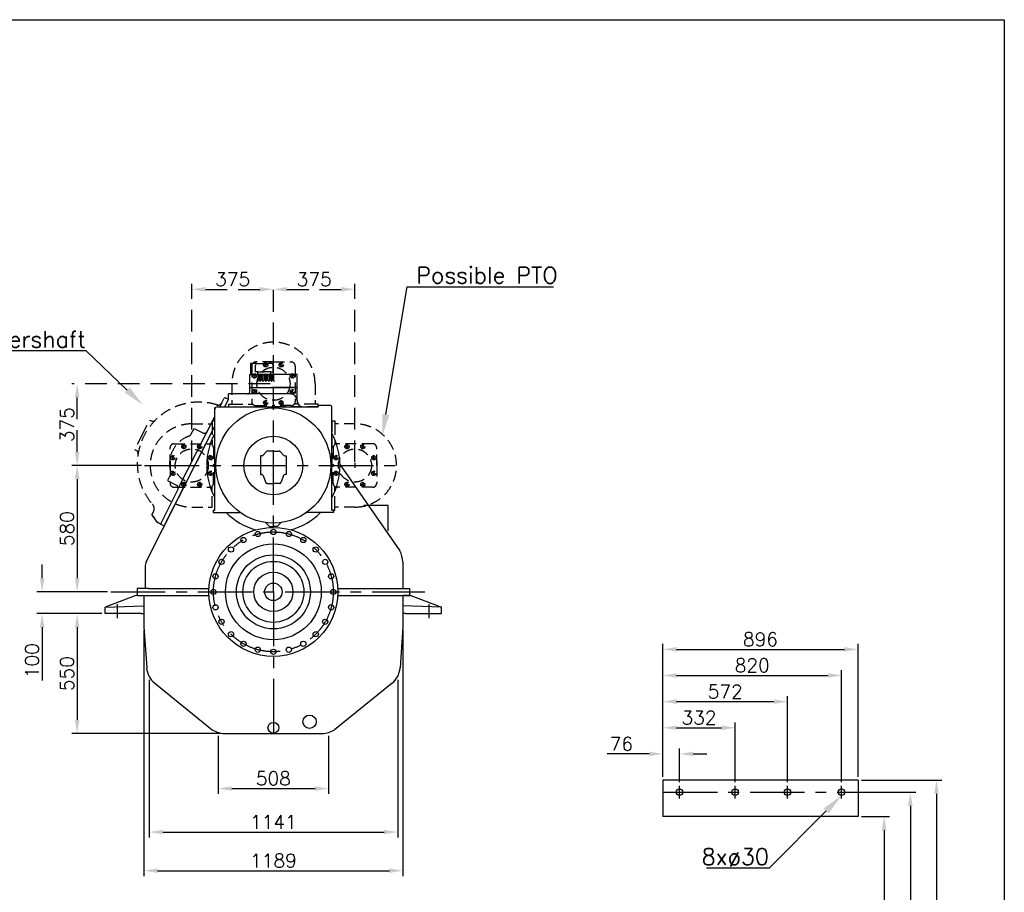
# Model space of a CAD drawing. Extents: x 0 to 10500, y 0 to 7503.
# Tile 4 of 4: x 5980 to 10500, y 3420 to 7425. Entities that reach past the tile are written whole.
import ezdxf
from ezdxf import colors
from ezdxf.entities.mleader import LeaderData, LeaderLine
from ezdxf.math import Vec2, Vec3

# ---------------------------------------------------------------- set-up
doc = ezdxf.new("R2010")
doc.units = 0
doc.header["$LTSCALE"] = 200
doc.header["$MEASUREMENT"] = 0
doc.header["$PDSIZE"] = 3
for name, pattern in [('CENTER', [2, 1.25, -0.25, 0.25, -0.25]), ('DASHED', [0.75, 0.5, -0.25]), ('HIDDEN', [0.375, 0.25, -0.125])]:
    doc.linetypes.add(name, pattern=pattern)
doc.layers.get('0').update_dxf_attribs({"linetype": 'CONTINUOUS'})
doc.layers.get('DEFPOINTS').update_dxf_attribs({"linetype": 'CONTINUOUS'})
for name, color, linetype in [('025', 1, 'HIDDEN'), ('1', 3, 'CENTER'), ('100', 6, 'CONTINUOUS'), ('2', 1, 'CONTINUOUS'), ('3', 5, 'HIDDEN'), ('HUS', 7, 'CONTINUOUS')]:
    doc.layers.add(name, color=color, linetype=linetype)
doc.styles.add('ROMANS', font='ROMANS.shx')
doc.dimstyles.new('OPSAT', dxfattribs={"dimtxt": 3.5, "dimasz": 4, "dimexe": 2, "dimexo": 0, "dimgap": 0.09, "dimtad": 1, "dimtoh": 1, "dimdec": 3, "dimzin": 0, "dimdsep": 46, "dimtxsty": 'ROMANS', "dimcen": 0.09, "dimclrd": 256, "dimclre": 256, "dimclrt": 256, "dimadec": 0, "dimazin": 0, "dimtfac": 1, "dimtdec": 3, "dimtix": 1, "dimtmove": 2, "dimatfit": 3, "dimfxl": 0, "dimtolj": 1, "dimarcsym": 0})

# ---------------------------------------------------------------- blocks, each defined once
blk = doc.blocks.new('*D25')
at = {"layer": '100', "color": 6, "lineweight": -2}
for p, q in [((6890.4, 4138.3), (6890.4, 3871.1)), ((7398, 4138.3), (7398, 3871.1)), ((6952.9, 3896.1), (7335.5, 3896.1))]:
    blk.add_line(p, q, dxfattribs=at)
at = {"layer": '100', "color": 6}
for points in [[(6952.9, 3906.5), (6952.9, 3885.7), (6890.4, 3896.1)], [(7335.5, 3906.5), (7335.5, 3885.7), (7398, 3896.1)]]:
    blk.add_solid(points, dxfattribs=at)
at = {"layer": 'DEFPOINTS', "color": 0}
for p in [(6890.4, 4153.3), (7398, 4153.3), (7398, 3896.1)]:
    blk.add_point(p, dxfattribs=at)
at = {"layer": '100', "color": 5, "insert": (7144.2, 3942.4), "char_height": 62.5, "attachment_point": 5, "style": 'ROMANS'}
blk.add_mtext('\\A1;508', dxfattribs=at)
blk = doc.blocks.new('*D24')
at = {"layer": '100', "color": 6, "lineweight": -2}
for p, q in [((6573.5, 4395.7), (6573.5, 3671.5)), ((7714.9, 4395.7), (7714.9, 3671.5)), ((6636, 3696.5), (7652.4, 3696.5))]:
    blk.add_line(p, q, dxfattribs=at)
at = {"layer": '100', "color": 6}
for points in [[(6636, 3706.9), (6636, 3686.1), (6573.5, 3696.5)], [(7652.4, 3706.9), (7652.4, 3686.1), (7714.9, 3696.5)]]:
    blk.add_solid(points, dxfattribs=at)
at = {"layer": 'DEFPOINTS', "color": 0}
for p in [(6573.5, 4410.7), (7714.9, 4410.7), (7714.9, 3696.5)]:
    blk.add_point(p, dxfattribs=at)
at = {"layer": '100', "color": 5, "insert": (7144.2, 3742.8), "char_height": 62.5, "attachment_point": 5, "style": 'ROMANS'}
blk.add_mtext('\\A1;1141', dxfattribs=at)
blk = doc.blocks.new('*D23')
at = {"layer": '100', "color": 6, "lineweight": -2}
for p, q in [((6550.2, 4623.4), (6550.2, 3494.1)), ((7739.2, 4623.4), (7739.2, 3494.1)), ((6612.7, 3519.1), (7676.7, 3519.1))]:
    blk.add_line(p, q, dxfattribs=at)
at = {"layer": '100', "color": 6}
for points in [[(6612.7, 3529.5), (6612.7, 3508.7), (6550.2, 3519.1)], [(7676.7, 3529.5), (7676.7, 3508.7), (7739.2, 3519.1)]]:
    blk.add_solid(points, dxfattribs=at)
at = {"layer": 'DEFPOINTS', "color": 0}
for p in [(6550.2, 4638.4), (7739.2, 4638.4), (7739.2, 3519.1)]:
    blk.add_point(p, dxfattribs=at)
at = {"layer": '100', "color": 5, "insert": (7144.7, 3565.4), "char_height": 62.5, "attachment_point": 5, "style": 'ROMANS'}
blk.add_mtext('\\A1;1189', dxfattribs=at)
blk = doc.blocks.new('*D31')
at = {"layer": '100', "color": 6, "lineweight": -2}
for p, q in [((6357.2, 4698.9), (6218.3, 4698.9)), ((6243.3, 4636.4), (6243.3, 4211.4)), ((6904.4, 4148.9), (6218.3, 4148.9))]:
    blk.add_line(p, q, dxfattribs=at)
at = {"layer": '100', "color": 6}
for points in [[(6232.9, 4636.4), (6253.8, 4636.4), (6243.3, 4698.9)], [(6232.9, 4211.4), (6253.8, 4211.4), (6243.3, 4148.9)]]:
    blk.add_solid(points, dxfattribs=at)
at = {"layer": 'DEFPOINTS', "color": 0}
for p in [(6372.2, 4698.9), (6243.3, 4148.9), (6919.4, 4148.9)]:
    blk.add_point(p, dxfattribs=at)
at = {"layer": '100', "color": 5, "insert": (6197.1, 4423.9), "char_height": 62.5, "attachment_point": 5, "rotation": 90, "style": 'ROMANS'}
blk.add_mtext('\\A1;550', dxfattribs=at)
blk = doc.blocks.new('*D29')
at = {"layer": '100', "color": 6, "lineweight": -2}
for p, q in [((6082.5, 4861.4), (6082.5, 4923.9)), ((6382.7, 4798.9), (6057.5, 4798.9)), ((6357.2, 4698.9), (6057.5, 4698.9)), ((6082.5, 4636.4), (6082.5, 4392.1))]:
    blk.add_line(p, q, dxfattribs=at)
at = {"layer": '100', "color": 6}
for points in [[(6072.1, 4861.4), (6092.9, 4861.4), (6082.5, 4798.9)], [(6072.1, 4636.4), (6092.9, 4636.4), (6082.5, 4698.9)]]:
    blk.add_solid(points, dxfattribs=at)
at = {"layer": 'DEFPOINTS', "color": 0}
for p in [(6397.7, 4798.9), (6082.5, 4698.9), (6372.2, 4698.9)]:
    blk.add_point(p, dxfattribs=at)
at = {"layer": '100', "color": 5, "insert": (6036.3, 4483), "char_height": 62.5, "attachment_point": 5, "rotation": 90, "style": 'ROMANS'}
blk.add_mtext('\\A1;100', dxfattribs=at)
blk = doc.blocks.new('*D30')
at = {"layer": '100', "color": 6, "lineweight": -2}
for p, q in [((6538.2, 5378.9), (6218.3, 5378.9)), ((6243.3, 5316.4), (6243.3, 4861.4)), ((6382.7, 4798.9), (6218.3, 4798.9))]:
    blk.add_line(p, q, dxfattribs=at)
at = {"layer": '100', "color": 6}
for points in [[(6232.9, 5316.4), (6253.8, 5316.4), (6243.3, 5378.9)], [(6232.9, 4861.4), (6253.8, 4861.4), (6243.3, 4798.9)]]:
    blk.add_solid(points, dxfattribs=at)
at = {"layer": 'DEFPOINTS', "color": 0}
for p in [(6553.2, 5378.9), (6243.3, 4798.9), (6397.7, 4798.9)]:
    blk.add_point(p, dxfattribs=at)
at = {"layer": '100', "color": 5, "insert": (6197.1, 5088.9), "char_height": 62.5, "attachment_point": 5, "rotation": 90, "style": 'ROMANS'}
blk.add_mtext('\\A1;580', dxfattribs=at)
blk = doc.blocks.new('*D27')
at = {"layer": '100', "color": 6, "linetype": 'DASHED', "lineweight": -2}
for p, q in [((7129.7, 5753.9), (6218.3, 5753.9)), ((6243.3, 5441.4), (6243.3, 5691.4)), ((6538.2, 5378.9), (6218.3, 5378.9))]:
    blk.add_line(p, q, dxfattribs=at)
at = {"layer": '100', "color": 6, "linetype": 'DASHED'}
for points in [[(6232.9, 5691.4), (6253.8, 5691.4), (6243.3, 5753.9)], [(6232.9, 5441.4), (6253.8, 5441.4), (6243.3, 5378.9)]]:
    blk.add_solid(points, dxfattribs=at)
at = {"layer": 'DEFPOINTS', "color": 0, "linetype": 'DASHED'}
for p in [(6243.3, 5753.9), (7144.7, 5753.9), (6553.2, 5378.9)]:
    blk.add_point(p, dxfattribs=at)
at = {"layer": '100', "color": 5, "linetype": 'DASHED', "insert": (6197.1, 5566.4), "char_height": 62.5, "attachment_point": 5, "rotation": 90, "style": 'ROMANS'}
blk.add_mtext('\\A1;375', dxfattribs=at)
blk = doc.blocks.new('TOP4')
for p, q in [((-108.5, 338.5), (-108.5, 358.5)), ((108.5, 298.4), (108.5, 358.5))]:
    blk.add_line(p, q)
at = {"layer": 'HUS'}
blk.add_line((-108.5, 358.5), (108.5, 358.5), dxfattribs=at)
blk = doc.blocks.new('TOP5')
blk.add_line((108.5, 298.4), (108.5, 358.5))
for centre, start, end in [((78.5, 298.5), 360, 90), ((138.5, 298.4), 180, 245.104)]:
    blk.add_arc(centre, 30, start, end)
blk = doc.blocks.new('*D34')
at = {"layer": '100', "color": 6, "linetype": 'DASHED', "lineweight": -2}
for p, q in [((6769.7, 5393.9), (6769.7, 6212.4)), ((7144.2, 5484.9), (7144.2, 6212.4)), ((6832.2, 6187.4), (7081.7, 6187.4))]:
    blk.add_line(p, q, dxfattribs=at)
at = {"layer": '100', "color": 6, "linetype": 'DASHED'}
for points in [[(6832.2, 6197.8), (6832.2, 6177), (6769.7, 6187.4)], [(7081.7, 6197.8), (7081.7, 6177), (7144.2, 6187.4)]]:
    blk.add_solid(points, dxfattribs=at)
at = {"layer": 'DEFPOINTS', "color": 0, "linetype": 'DASHED'}
for p in [(7144.2, 6187.4), (7144.2, 5469.9), (6769.7, 5378.9)]:
    blk.add_point(p, dxfattribs=at)
at = {"layer": '100', "color": 5, "linetype": 'DASHED', "insert": (6957, 6233.7), "char_height": 62.5, "attachment_point": 5, "style": 'ROMANS'}
blk.add_mtext('\\A1;375', dxfattribs=at)
blk = doc.blocks.new('*D35')
at = {"layer": '100', "color": 6, "linetype": 'DASHED', "lineweight": -2}
for p, q in [((7144.2, 5484.9), (7144.2, 6212.4)), ((7518.7, 5393.9), (7518.7, 6212.4)), ((7206.7, 6187.4), (7456.2, 6187.4))]:
    blk.add_line(p, q, dxfattribs=at)
at = {"layer": '100', "color": 6, "linetype": 'DASHED'}
for points in [[(7206.7, 6197.8), (7206.7, 6177), (7144.2, 6187.4)], [(7456.2, 6197.8), (7456.2, 6177), (7518.7, 6187.4)]]:
    blk.add_solid(points, dxfattribs=at)
at = {"layer": 'DEFPOINTS', "color": 0, "linetype": 'DASHED'}
for p in [(7518.7, 6187.4), (7144.2, 5469.9), (7518.7, 5378.9)]:
    blk.add_point(p, dxfattribs=at)
at = {"layer": '100', "color": 5, "linetype": 'DASHED', "insert": (7331.5, 6233.7), "char_height": 62.5, "attachment_point": 5, "style": 'ROMANS'}
blk.add_mtext('\\A1;375', dxfattribs=at)
blk = doc.blocks.new('*D56')
at = {"layer": '100', "color": 6, "lineweight": -2}
for p, q in [((8932.6, 3950), (8932.6, 4200)), ((8995.1, 4175), (9202.1, 4175)), ((9264.6, 3925.3), (9264.6, 4200))]:
    blk.add_line(p, q, dxfattribs=at)
at = {"layer": '100', "color": 6}
for points in [[(8995.1, 4185.4), (8995.1, 4164.6), (8932.6, 4175)], [(9202.1, 4185.4), (9202.1, 4164.6), (9264.6, 4175)]]:
    blk.add_solid(points, dxfattribs=at)
at = {"layer": 'DEFPOINTS', "color": 0}
for p in [(9264.6, 4175), (8932.6, 3935), (9264.6, 3910.3)]:
    blk.add_point(p, dxfattribs=at)
at = {"layer": '100', "color": 5, "insert": (9098.6, 4221.3), "char_height": 62.5, "attachment_point": 5, "style": 'ROMANS'}
blk.add_mtext('\\A1;332', dxfattribs=at)
blk = doc.blocks.new('*D57')
at = {"layer": '100', "color": 6, "lineweight": -2}
for p, q in [((8932.6, 3950), (8932.6, 4320)), ((8995.1, 4295), (9442.1, 4295)), ((9504.6, 3925.3), (9504.6, 4320))]:
    blk.add_line(p, q, dxfattribs=at)
at = {"layer": '100', "color": 6}
for points in [[(8995.1, 4305.4), (8995.1, 4284.6), (8932.6, 4295)], [(9442.1, 4305.4), (9442.1, 4284.6), (9504.6, 4295)]]:
    blk.add_solid(points, dxfattribs=at)
at = {"layer": 'DEFPOINTS', "color": 0}
for p in [(9504.6, 4295), (8932.6, 3935), (9504.6, 3910.3)]:
    blk.add_point(p, dxfattribs=at)
at = {"layer": '100', "color": 5, "insert": (9218.6, 4341.3), "char_height": 62.5, "attachment_point": 5, "style": 'ROMANS'}
blk.add_mtext('\\A1;572', dxfattribs=at)
blk = doc.blocks.new('*D58')
at = {"layer": '100', "color": 6, "lineweight": -2}
for p, q in [((8932.6, 3950), (8932.6, 4440)), ((9752.6, 3925.3), (9752.6, 4440)), ((8995.1, 4415), (9690.1, 4415))]:
    blk.add_line(p, q, dxfattribs=at)
at = {"layer": '100', "color": 6}
for points in [[(8995.1, 4425.4), (8995.1, 4404.6), (8932.6, 4415)], [(9690.1, 4425.4), (9690.1, 4404.6), (9752.6, 4415)]]:
    blk.add_solid(points, dxfattribs=at)
at = {"layer": 'DEFPOINTS', "color": 0}
for p in [(9752.6, 4415), (8932.6, 3935), (9752.6, 3910.3)]:
    blk.add_point(p, dxfattribs=at)
at = {"layer": '100', "color": 5, "insert": (9342.6, 4461.3), "char_height": 62.5, "attachment_point": 5, "style": 'ROMANS'}
blk.add_mtext('\\A1;820', dxfattribs=at)
blk = doc.blocks.new('*D59')
at = {"layer": '100', "color": 6, "lineweight": -2}
for p, q in [((8932.6, 3950), (8932.6, 4560)), ((8995.1, 4535), (9766.1, 4535)), ((9828.6, 3950), (9828.6, 4560))]:
    blk.add_line(p, q, dxfattribs=at)
at = {"layer": '100', "color": 6}
for points in [[(8995.1, 4545.4), (8995.1, 4524.6), (8932.6, 4535)], [(9766.1, 4545.4), (9766.1, 4524.6), (9828.6, 4535)]]:
    blk.add_solid(points, dxfattribs=at)
at = {"layer": 'DEFPOINTS', "color": 0}
for p in [(9828.6, 4535), (8932.6, 3935), (9828.6, 3935)]:
    blk.add_point(p, dxfattribs=at)
at = {"layer": '100', "color": 5, "insert": (9380.6, 4581.3), "char_height": 62.5, "attachment_point": 5, "style": 'ROMANS'}
blk.add_mtext('\\A1;896', dxfattribs=at)
blk = doc.blocks.new('*D60')
at = {"layer": '100', "color": 6, "lineweight": -2}
for p, q in [((8932.6, 3950), (8932.6, 4080)), ((9008.6, 3925.3), (9008.6, 4080)), ((8870.1, 4055), (8676.4, 4055)), ((9071.1, 4055), (9133.6, 4055))]:
    blk.add_line(p, q, dxfattribs=at)
at = {"layer": '100', "color": 6}
for points in [[(8870.1, 4065.4), (8870.1, 4044.6), (8932.6, 4055)], [(9071.1, 4065.4), (9071.1, 4044.6), (9008.6, 4055)]]:
    blk.add_solid(points, dxfattribs=at)
at = {"layer": 'DEFPOINTS', "color": 0}
for p in [(8932.6, 4055), (8932.6, 3935), (9008.6, 3910.3)]:
    blk.add_point(p, dxfattribs=at)
at = {"layer": '100', "color": 5, "insert": (8742, 4101.3), "char_height": 62.5, "attachment_point": 5, "style": 'ROMANS'}
blk.add_mtext('\\A1;76', dxfattribs=at)
blk = doc.blocks.new('*D61')
at = {"layer": '100', "color": 6, "lineweight": -2}
for p, q in [((9843.6, 3767.5), (9973.6, 3767.5)), ((9948.6, 3705), (9948.6, 2621)), ((9843.6, 2558.5), (9973.6, 2558.5))]:
    blk.add_line(p, q, dxfattribs=at)
at = {"layer": '100', "color": 6}
for points in [[(9938.1, 3705), (9959, 3705), (9948.6, 3767.5)], [(9938.1, 2621), (9959, 2621), (9948.6, 2558.5)]]:
    blk.add_solid(points, dxfattribs=at)
at = {"layer": 'DEFPOINTS', "color": 0}
for p in [(9828.6, 3767.5), (9828.6, 2558.5), (9948.6, 2558.5)]:
    blk.add_point(p, dxfattribs=at)
at = {"layer": '100', "color": 5, "insert": (9902.3, 3163), "char_height": 62.5, "attachment_point": 5, "rotation": 90, "style": 'ROMANS'}
blk.add_mtext('\\A1;1209', dxfattribs=at)
blk = doc.blocks.new('*D62')
at = {"layer": '100', "color": 6, "lineweight": -2}
for p, q in [((9767.6, 3879), (10093.6, 3879)), ((10068.6, 3816.5), (10068.6, 2509.5)), ((9767.6, 2447), (10093.6, 2447))]:
    blk.add_line(p, q, dxfattribs=at)
at = {"layer": '100', "color": 6}
for points in [[(10058.1, 3816.5), (10079, 3816.5), (10068.6, 3879)], [(10058.1, 2509.5), (10079, 2509.5), (10068.6, 2447)]]:
    blk.add_solid(points, dxfattribs=at)
at = {"layer": 'DEFPOINTS', "color": 0}
for p in [(9752.6, 3879), (9752.6, 2447), (10068.6, 2447)]:
    blk.add_point(p, dxfattribs=at)
at = {"layer": '100', "color": 5, "insert": (10022.3, 3163), "char_height": 62.5, "attachment_point": 5, "rotation": 90, "style": 'ROMANS'}
blk.add_mtext('\\A1;1432', dxfattribs=at)
blk = doc.blocks.new('*D63')
at = {"layer": '100', "color": 6, "lineweight": -2}
for p, q in [((9843.6, 3935), (10213.6, 3935)), ((10188.6, 3872.5), (10188.6, 2453.5)), ((9843.6, 2391), (10213.6, 2391))]:
    blk.add_line(p, q, dxfattribs=at)
at = {"layer": '100', "color": 6}
for points in [[(10178.1, 3872.5), (10199, 3872.5), (10188.6, 3935)], [(10178.1, 2453.5), (10199, 2453.5), (10188.6, 2391)]]:
    blk.add_solid(points, dxfattribs=at)
at = {"layer": 'DEFPOINTS', "color": 0}
for p in [(9828.6, 3935), (9828.6, 2391), (10188.6, 2391)]:
    blk.add_point(p, dxfattribs=at)
at = {"layer": '100', "color": 5, "insert": (10142.3, 3163), "char_height": 62.5, "attachment_point": 5, "rotation": 90, "style": 'ROMANS'}
blk.add_mtext('\\A1;1544', dxfattribs=at)

msp = doc.modelspace()

# ---------------------------------------------------------------- linework, layer by layer
for p, q in [((7069.2, 5846.9), (7039.7, 5846.9)), ((7039.7, 5846.9), (7039.7, 5796.9)), ((7062.7, 5808.9), (7062.7, 5839.9)), ((7069.7, 5846.9), (7102.7, 5846.9)), ((7135.7, 5846.9), (7102.7, 5846.9)), ((7142.7, 5808.9), (7142.7, 5839.9)), ((7035.7, 5736.9), (7035.7, 5796.9)), ((7035.7, 5796.9), (7144.2, 5796.9)), ((7072.7, 5808.9), (7062.7, 5808.9)), ((7072.7, 5808.9), (7102.7, 5808.9)), ((7072.7, 5796.9), (7072.7, 5808.9)), ((7132.7, 5808.9), (7102.7, 5808.9)), ((7132.7, 5808.9), (7142.7, 5808.9)), ((7132.7, 5796.9), (7132.7, 5808.9)), ((7252.7, 5796.9), (7144.2, 5796.9)), ((7252.7, 5736.9), (7252.7, 5796.9)), ((6938.9, 5683.5), (6938.9, 5707.4)), ((7115.7, 5707.4), (6938.9, 5707.4)), ((7035.7, 5737.4), (7137.2, 5737.4)), ((7222.7, 5707.4), (7115.7, 5707.4)), ((7252.7, 5737.4), (7137.2, 5737.4)), ((7252.7, 5677.3), (7252.7, 5737.4)), ((6907.5, 5666.9), (6897.8, 5647.9)), ((6907.5, 5666.9), (6918, 5687.6)), ((6920.8, 5647.9), (6938.9, 5683.5)), ((6920.8, 5647.9), (6938.5, 5682.8)), ((6924.8, 5689.8), (6938.5, 5682.8)), ((7349.2, 5655.4), (7349.2, 5647.4)), ((7349.2, 5655.4), (7402.7, 5655.4)), ((6875.7, 5173.9), (6875.7, 5645.4)), ((6875.7, 5173.9), (6875.7, 5645.4)), ((6875.7, 5378.9), (6875.7, 5637.9)), ((6885.7, 5647.9), (7349.7, 5647.9)), ((7412.7, 5173.9), (7412.7, 5645.4)), ((6875.7, 5604.6), (6707.6, 5274.7)), ((6794.2, 5398.9), (6875.7, 5559.2)), ((6835.9, 5480.9), (6875.7, 5559.2)), ((6643.5, 5102.3), (6835.9, 5480.9)), ((7111.8, 5442.1), (7098.1, 5426.2)), ((7144.2, 5444.9), (7117.9, 5444.9)), ((7144.2, 5444.9), (7170.5, 5444.9)), ((7176.6, 5442.1), (7190.3, 5426.2)), ((7085.7, 5423.4), (7085.7, 5337.9)), ((7092, 5423.4), (7085.7, 5423.4)), ((7196.4, 5423.4), (7202.7, 5423.4)), ((7202.7, 5423.4), (7202.7, 5337.9)), ((7450.2, 5381.4), (7724.3, 4987.1)), ((6560.6, 4937.4), (6784, 5378.9)), ((7085.7, 5337.9), (7090.1, 5337.9)), ((7202.7, 5337.9), (7198.4, 5337.9)), ((7097.6, 5332.5), (7108.3, 5302.2)), ((7115.9, 5296.9), (7144.2, 5296.9)), ((7172.6, 5296.9), (7144.2, 5296.9)), ((7190.8, 5332.5), (7180.1, 5302.2)), ((6706, 5268.2), (6628.3, 5115.7)), ((6867.7, 5173.9), (6875.7, 5173.9)), ((6867.7, 5173.9), (6867.7, 5162.9)), ((6867.7, 5162.9), (6987.8, 5162.9)), ((7420.7, 5162.9), (7300.7, 5162.9)), ((7420.7, 5173.9), (7412.7, 5173.9)), ((7420.7, 5173.9), (7420.7, 5162.9)), ((7670.7, 5195.9), (7560.1, 5195.9)), ((7670.7, 5079.1), (7670.7, 5195.9)), ((6625.1, 5111.7), (6643.5, 5102.3)), ((7107.9, 5117.4), (7126.7, 5098.9)), ((7180.6, 5117.4), (7161.7, 5098.9)), ((7126.7, 5098.9), (7144.2, 5098.9)), ((7161.7, 5098.9), (7144.2, 5098.9)), ((7738.2, 4936.1), (7738.2, 4814.9)), ((6555.2, 4914.7), (6555.2, 4814.9)), ((6571.2, 4814.9), (6519.2, 4814.9)), ((6519.2, 4814.9), (6519.2, 4782.4)), ((6571.2, 4814.9), (6848.7, 4814.9)), ((7439.8, 4814.9), (7769.2, 4814.9)), ((7739.2, 4814.9), (7769.2, 4814.9)), ((7769.2, 4814.9), (7769.2, 4782.4)), ((6512.7, 4782.4), (6372.2, 4728.9)), ((6519.2, 4782.4), (6512.7, 4782.4)), ((6519.2, 4782.4), (6571.2, 4782.4)), ((6550.2, 4782.4), (6550.2, 4638.4)), ((6571.2, 4782.4), (6848.7, 4782.4)), ((7439.8, 4782.4), (7769.2, 4782.4)), ((7738.2, 4782.4), (7739.2, 4638.4)), ((7769.2, 4782.4), (7739.2, 4782.4)), ((7769.2, 4782.4), (7775.7, 4782.4)), ((7775.7, 4782.4), (7916.2, 4728.9)), ((6372.2, 4728.9), (6550.2, 4734.4)), ((6372.2, 4698.9), (6372.2, 4728.9)), ((7916.2, 4728.9), (7738.2, 4734.4)), ((7916.2, 4698.9), (7916.2, 4728.9)), ((6537.7, 4698.9), (6372.2, 4698.9)), ((6537.7, 4698.9), (6550.2, 4698.9)), ((7750.7, 4698.9), (7738.2, 4698.9)), ((7750.7, 4698.9), (7916.2, 4698.9)), ((6550.2, 4638.4), (6562.5, 4449.9)), ((7739.2, 4638.4), (7726, 4449.9)), ((6599.4, 4379.2), (6863.6, 4166.2)), ((7689.1, 4379.2), (7424.9, 4166.2)), ((6919.4, 4148.9), (7369.1, 4148.9)), ((9828.6, 3935), (8932.6, 3935)), ((8932.6, 3935), (8932.6, 3767.5)), ((9828.6, 3935), (9828.6, 3767.5)), ((9828.6, 3767.5), (8932.6, 3767.5))]:
    msp.add_line(p, q)
msp.add_lwpolyline([(0, 7425), (10500, 7425), (10500, 0), (0, 0)], close=True)
for centre, radius in [((7144.2, 5378.9), 264), ((7144.2, 5378.9), 135), ((7144.2, 4798.9), 296), ((7073, 5064.5), 12), ((7144.2, 5073.9), 12), ((7215.4, 5064.5), 12), ((7144.2, 4798.9), 220), ((7006.7, 5037), 12), ((7281.7, 5037), 12), ((6949.8, 4993.3), 12), ((7338.7, 4993.3), 12), ((6906.1, 4936.4), 12), ((7144.2, 4798.9), 170), ((7144.2, 4798.9), 140), ((7382.4, 4936.4), 12), ((7144.2, 4798.9), 90), ((6878.6, 4870), 12), ((7144.2, 4798.9), 40), ((7409.8, 4870), 12), ((6869.2, 4798.9), 12), ((7419.2, 4798.9), 12), ((6878.6, 4727.7), 12), ((7409.8, 4727.7), 12), ((6906.1, 4661.4), 12), ((7382.4, 4661.4), 12), ((6949.8, 4604.4), 12), ((7338.7, 4604.4), 12), ((7006.7, 4560.7), 12), ((7281.7, 4560.7), 12), ((7073, 4533.2), 12), ((7144.2, 4523.9), 12), ((7215.4, 4533.2), 12), ((7144.2, 4174.9), 24.8), ((9008.6, 3879), 15), ((9264.6, 3879), 15), ((9504.6, 3879), 15), ((9752.6, 3879), 15)]:
    msp.add_circle(centre, radius)
for centre, radius, start, end in [((7069.7, 5839.9), 7, 90, 180), ((7135.7, 5839.9), 7, 0, 90), ((7025.7, 5717.4), 10, 270, 0), ((6922.5, 5685.4), 5, 63, 153), ((7402.7, 5645.4), 10, 0, 90), ((6885.7, 5637.9), 10, 90, 180), ((7144.2, 5378.9), 306, 151.3364, 208.6636), ((7144.2, 5378.9), 306, 331.3364, 28.6636), ((7092, 5431.4), 8, 270, 319.2892), ((7117.9, 5436.9), 8, 90, 139.2892), ((7170.5, 5436.9), 8, 40.7108, 90), ((7196.4, 5431.4), 8, 220.7108, 270), ((7090.1, 5329.9), 8, 19.4766, 90), ((7198.4, 5329.9), 8, 90, 160.5234), ((7115.9, 5304.9), 8, 199.4766, 270), ((7172.6, 5304.9), 8, 270, 340.5234), ((7144.2, 5378.9), 306, 224.9009, 254.7249), ((6987.8, 5147.9), 15, 55.8894, 90), ((7144.2, 5378.9), 306, 285.2751, 315.0991), ((7300.7, 5147.9), 15, 90, 124.1106), ((6632.7, 5113.4), 5, 153, 243), ((7638.2, 4936.1), 100, 0, 30.6396), ((6605.2, 4914.7), 50, 153.0557, 180), ((6662.2, 4457), 100, 184.0191, 231.0783), ((7626.2, 4457), 100, 308.9217, 355.9809), ((6919.9, 4248.9), 100, 235.7556, 270), ((7368.6, 4248.9), 100, 270, 304.2444)]:
    msp.add_arc(centre, radius, start, end)
at = {"layer": '025'}
for p, q in [((6541.4, 5519.7), (6575.9, 5587.4)), ((6575.9, 5587.4), (6584.2, 5583.2)), ((6541.4, 5519.7), (6506.9, 5452)), ((6765.5, 5521.2), (6779.8, 5549.1)), ((6779.8, 5549.1), (6820.1, 5528.5)), ((6506.9, 5452), (6515.2, 5447.8)), ((6672, 5337.5), (6657.8, 5309.6)), ((6657.8, 5309.6), (6699.5, 5288.4)), ((6586.8, 5152.4), (6594, 5166.6)), ((6586.8, 5152.4), (6598.6, 5136.2)), ((6611.3, 5118.7), (6598.1, 5136.9)), ((6625.1, 5111.7), (6611.3, 5118.7))]:
    msp.add_line(p, q, dxfattribs=at)
at = {"layer": '025', "color": 6, "linetype": 'ByBlock'}
msp.add_line((6595.9, 5139.9), (6592.9, 5144.1), dxfattribs=at)
at = {"layer": '025'}
for centre, radius, start, end in [((6802.5, 5386.7), 283, 72.1146, 221.5897), ((6889.7, 5676), 20, 254.0704, 333), ((6591, 5596.6), 15, 243, 315.2196), ((6752.2, 5528), 15, 289.603, 333), ((6826.9, 5541.9), 15, 243, 333), ((6802.5, 5386.7), 135, 109.603, 196.397), ((6508.4, 5434.4), 15, 350.7804, 63), ((6658.6, 5344.4), 15, 333, 16.397), ((6692.7, 5275), 15, 333, 63), ((6567.3, 5180.2), 30, 333, 41.2842), ((6615.5, 5122.2), 5, 216, 243)]:
    msp.add_arc(centre, radius, start, end, dxfattribs=at)
at = {"layer": '025', "color": 0, "linetype": 'ByBlock'}
for p in [(6598.1, 5136.9), (6609.9, 5120.6), (6613.5, 5117.6)]:
    msp.add_point(p, dxfattribs=at)
at = {"layer": '1'}
for p, q in [((7144.2, 4798.9), (7144.2, 5469.9)), ((6553.2, 5378.9), (7720.2, 5378.9)), ((6397.7, 4798.9), (7839.2, 4798.9)), ((7144.2, 4798.9), (7144.2, 4148.9)), ((6428.2, 4677.9), (6428.2, 4741.9)), ((7860.2, 4677.9), (7860.2, 4741.9)), ((9008.6, 3849.8), (9008.6, 3908.3)), ((9264.6, 3849.8), (9264.6, 3908.3)), ((9504.6, 3849.8), (9504.6, 3908.3)), ((9752.6, 3849.8), (9752.6, 3908.3)), ((8932.6, 3879), (9828.6, 3879))]:
    msp.add_line(p, q, dxfattribs=at)
msp.add_circle((7144.2, 4798.9), 275, dxfattribs=at)
at = {"layer": '100'}
msp.add_circle((7310.4, 4202.8), 30.5, dxfattribs=at)
at = {"layer": '2'}
for p, q in [((7074.2, 5798.9), (7074.2, 5769.4)), ((7080.2, 5799.4), (7080.2, 5769.4)), ((7087.2, 5799.4), (7087.2, 5769.4)), ((7093.2, 5799.4), (7093.2, 5769.4)), ((7100.2, 5799.4), (7100.2, 5769.4)), ((7106.2, 5799.4), (7106.2, 5769.4)), ((7113.2, 5799.4), (7113.2, 5769.4)), ((7119.2, 5799.4), (7119.2, 5769.4)), ((7126.2, 5799.4), (7126.2, 5769.4)), ((7132.2, 5799.4), (7132.2, 5769.4)), ((7139.2, 5799.4), (7139.2, 5769.4)), ((7145.2, 5798.9), (7145.2, 5769.4))]:
    msp.add_line(p, q, dxfattribs=at)
for centre, start, end in [((7070.7, 5769.4), 253.4256, 0), ((7083.7, 5769.4), 180, 0), ((7096.7, 5769.4), 180, 0), ((7109.7, 5769.4), 180, 0), ((7122.7, 5769.4), 180, 0), ((7135.7, 5769.4), 180, 0), ((7148.7, 5769.4), 180, 286.5744), ((7063.7, 5727.4), 253.4256, 0)]:
    msp.add_arc(centre, 3.5, start, end, dxfattribs=at)
at = {"layer": '3'}
for p, q in [((7044.7, 5834.9), (7044.7, 5672.9)), ((7144.7, 5853.9), (7063.7, 5853.9)), ((7113.3, 5829.8), (7104.2, 5851.9)), ((7122.7, 5853.9), (7144.7, 5853.9)), ((7144.7, 5853.9), (7225.7, 5853.9)), ((7176.1, 5829.8), (7185.2, 5851.9)), ((7244.7, 5834.9), (7244.7, 5672.9)), ((7069.5, 5785.5), (7047.7, 5794.6)), ((7220, 5785.5), (7241.8, 5794.6)), ((6953.7, 5753.9), (6953.7, 5660.9)), ((7335.7, 5753.9), (7335.7, 5660.9)), ((7069.5, 5722.3), (7047.7, 5713.1)), ((7220, 5722.3), (7241.8, 5713.1)), ((6939.7, 5660.9), (6953.7, 5660.9)), ((6939.7, 5647.9), (6939.7, 5660.9)), ((6953.7, 5660.9), (7044.7, 5660.9)), ((7044.7, 5660.9), (7049, 5660.9)), ((7063.7, 5653.9), (7144.7, 5653.9)), ((7113.3, 5678), (7104.2, 5655.9)), ((7225.7, 5653.9), (7144.7, 5653.9)), ((7176.1, 5678), (7185.2, 5655.9)), ((7244.7, 5660.9), (7240.4, 5660.9)), ((7335.7, 5660.9), (7244.7, 5660.9)), ((7349.7, 5660.9), (7335.7, 5660.9)), ((7349.2, 5647.4), (7349.2, 5660.4)), ((7349.7, 5647.9), (7349.7, 5660.9)), ((6939.7, 5647.9), (7144.7, 5647.9)), ((7349.7, 5647.9), (7144.7, 5647.9)), ((6769.7, 5569.9), (6862.7, 5569.9)), ((6875.7, 5583.9), (6862.7, 5583.9)), ((6862.7, 5583.9), (6862.7, 5569.9)), ((6862.7, 5569.9), (6862.7, 5478.9)), ((7412.7, 5583.9), (7412.7, 5378.9)), ((7412.7, 5583.9), (7425.7, 5583.9)), ((7425.7, 5583.9), (7425.7, 5569.9)), ((7518.7, 5569.9), (7425.7, 5569.9)), ((7425.7, 5569.9), (7425.7, 5478.9)), ((6688.7, 5478.9), (6850.7, 5478.9)), ((6738.1, 5454.1), (6729, 5475.9)), ((6801.3, 5454.1), (6810.5, 5475.9)), ((7425.7, 5478.9), (7425.7, 5474.6)), ((7599.7, 5478.9), (7437.7, 5478.9)), ((7487.1, 5454.1), (7478, 5475.9)), ((7550.3, 5454.1), (7559.5, 5475.9)), ((6669.7, 5378.9), (6669.7, 5459.9)), ((6869.7, 5459.9), (6869.7, 5378.9)), ((7418.7, 5459.9), (7418.7, 5378.9)), ((7618.7, 5378.9), (7618.7, 5459.9)), ((6669.7, 5400.9), (6669.7, 5378.9)), ((6693.8, 5410.2), (6671.7, 5419.4)), ((6845.6, 5410.2), (6867.7, 5419.4)), ((7442.8, 5410.2), (7420.7, 5419.4)), ((7518.7, 5389.4), (7518.7, 5368.4)), ((7594.6, 5410.2), (7616.7, 5419.4)), ((7618.7, 5400.9), (7618.7, 5378.9)), ((6669.7, 5378.9), (6669.7, 5297.9)), ((6693.8, 5347.5), (6671.7, 5338.4)), ((6845.6, 5347.5), (6867.7, 5338.4)), ((6869.7, 5297.9), (6869.7, 5378.9)), ((6875.7, 5173.9), (6875.7, 5378.9)), ((7412.7, 5173.9), (7412.7, 5378.9)), ((7418.7, 5297.9), (7418.7, 5378.9)), ((7442.8, 5347.5), (7420.7, 5338.4)), ((7594.6, 5347.5), (7616.7, 5338.4)), ((7618.7, 5378.9), (7618.7, 5297.9)), ((6738.1, 5303.6), (6729, 5281.8)), ((6801.3, 5303.6), (6810.5, 5281.8)), ((7487.1, 5303.6), (7478, 5281.8)), ((7550.3, 5303.6), (7559.5, 5281.8)), ((6688.7, 5278.9), (6850.7, 5278.9)), ((6862.7, 5278.9), (6862.7, 5283.2)), ((6862.7, 5187.9), (6862.7, 5278.9)), ((7425.7, 5278.9), (7425.7, 5283.2)), ((7425.7, 5187.9), (7425.7, 5278.9)), ((7599.7, 5278.9), (7437.7, 5278.9)), ((6769.7, 5187.9), (6862.7, 5187.9)), ((7412.7, 5173.9), (7425.7, 5173.9)), ((7518.7, 5187.9), (7425.7, 5187.9)), ((7425.7, 5173.9), (7425.7, 5187.9))]:
    msp.add_line(p, q, dxfattribs=at)
for centre, radius in [((7108.9, 5840.6), 9.5), ((7180.6, 5840.6), 9.5), ((7058.1, 5790.3), 9.5), ((7144.7, 5753.9), 76), ((7231.4, 5790.3), 9.5), ((7058.1, 5717.5), 9.5), ((7231.4, 5717.5), 9.5), ((7108.9, 5667.2), 9.5), ((7180.6, 5667.2), 9.5), ((6733.3, 5465.5), 9.5), ((6806.1, 5465.5), 9.5), ((7482.3, 5465.5), 9.5), ((7555.1, 5465.5), 9.5), ((6769.7, 5378.9), 76), ((7518.7, 5378.9), 76), ((6683, 5414.7), 9.5), ((6856.4, 5414.7), 9.5), ((7432, 5414.7), 9.5), ((7605.4, 5414.7), 9.5), ((6683, 5343), 9.5), ((6856.4, 5343), 9.5), ((7432, 5343), 9.5), ((7605.4, 5343), 9.5), ((6733.3, 5292.2), 9.5), ((6806.1, 5292.2), 9.5), ((7482.3, 5292.2), 9.5), ((7555.1, 5292.2), 9.5)]:
    msp.add_circle(centre, radius, dxfattribs=at)
for centre, radius, start, end in [((7144.7, 5753.9), 191, 0, 180), ((7063.7, 5834.9), 19, 90, 180), ((7144.7, 5753.9), 94, 104.8811, 119.611), ((7144.7, 5753.9), 94, 60.389, 75.1189), ((7225.7, 5834.9), 19, 0, 90), ((7144.7, 5753.9), 94, 149.954, 164.9841), ((7144.7, 5753.9), 94, 15.0159, 30.046), ((7144.7, 5753.9), 94, 195.0159, 210.046), ((7144.7, 5753.9), 94, 329.954, 344.9841), ((7063.7, 5672.9), 19, 180, 270), ((7144.7, 5753.9), 94, 240.389, 255.1189), ((7144.7, 5753.9), 94, 284.8811, 299.611), ((7225.7, 5672.9), 19, 270, 0), ((6769.7, 5378.9), 191, 90, 270), ((7518.7, 5378.9), 191, 270, 90), ((6688.7, 5459.9), 19, 90, 180), ((6850.7, 5459.9), 19, 0, 90), ((7437.7, 5459.9), 19, 90, 180), ((7599.7, 5459.9), 19, 0, 90), ((6769.7, 5378.9), 94, 150.389, 165.1189), ((6769.7, 5378.9), 94, 105.0159, 120.046), ((6769.7, 5378.9), 94, 59.954, 74.9841), ((6769.7, 5378.9), 94, 14.8811, 29.611), ((7518.7, 5378.9), 94, 150.389, 165.1189), ((7518.7, 5378.9), 94, 105.0159, 120.046), ((7518.7, 5378.9), 94, 59.954, 74.9841), ((7518.7, 5378.9), 94, 14.8811, 29.611), ((6769.7, 5378.9), 94, 194.8811, 209.611), ((6769.7, 5378.9), 94, 330.389, 345.1189), ((7518.7, 5378.9), 94, 194.8811, 209.611), ((7518.7, 5378.9), 94, 330.389, 345.1189), ((6688.7, 5297.9), 19, 180, 270), ((6769.7, 5378.9), 94, 239.954, 254.9841), ((6769.7, 5378.9), 94, 285.0159, 300.046), ((6850.7, 5297.9), 19, 270, 0), ((7437.7, 5297.9), 19, 180, 270), ((7518.7, 5378.9), 94, 239.954, 254.9841), ((7518.7, 5378.9), 94, 285.0159, 300.046), ((7599.7, 5297.9), 19, 270, 0)]:
    msp.add_arc(centre, radius, start, end, dxfattribs=at)
at = {"layer": 'DEFPOINTS', "color": 0, "linetype": 'ByBlock'}
for p in [(7144.2, 5507.4), (7144.2, 5469.9), (7518.7, 5378.9), (6625.1, 5111.7)]:
    msp.add_point(p, dxfattribs=at)
at = {"layer": 'HUS'}
msp.add_line((7035.7, 5737.4), (7252.7, 5737.4), dxfattribs=at)

# ---------------------------------------------------------------- block references
for name in ['TOP4', 'TOP5']:
    msp.add_blockref(name, (7144.2, 5378.9))

# ---------------------------------------------------------------- dimensions: what is measured, and where the dimension line sits
at = {"layer": '100', "linetype": 'DASHED'}
for base, p1, p2, picture, middle in [((7144.2180381, 6187.4051817), (6769.7180381, 5378.8721615), (7144.2180381, 5469.8721615), '*D34', (6956.9680381, 6233.6551817)), ((7518.7180381, 6187.4051817), (7144.2180381, 5469.8721615), (7518.7180381, 5378.8721615), '*D35', (7331.4680381, 6233.6551817))]:
    dim = msp.add_linear_dim(base=base, p1=p1, p2=p2, dimstyle='OPSAT', override={"dimscale": 25, "dimtxt": 2.5, "dimasz": 2.5, "dimexe": 1, "dimexo": 0.6, "dimgap": 0.6, "dimtoh": 0, "dimdec": 0, "dimzin": 8, "dimcen": 0, "dimclrd": 6, "dimclre": 6, "dimclrt": 5, "dimtp": 0.05, "dimtfac": 0.7, "dimtix": 0, "dimtofl": 0, "dimtmove": 0}, dxfattribs=at)
    dim.commit()
    dim.dimension.update_dxf_attribs({"geometry": picture, "text_midpoint": middle})
dim = msp.add_linear_dim(base=(6243.3, 5753.9), p1=(6553.2, 5378.9), p2=(7144.7, 5753.9), angle=90, dimstyle='OPSAT', override={"dimscale": 25, "dimtxt": 2.5, "dimasz": 2.5, "dimexe": 1, "dimexo": 0.6, "dimgap": 0.6, "dimtoh": 0, "dimdec": 0, "dimzin": 8, "dimcen": 0, "dimclrd": 6, "dimclre": 6, "dimclrt": 5, "dimtp": 0.05, "dimtfac": 0.7, "dimtix": 0, "dimtofl": 0, "dimtmove": 0}, dxfattribs=at)
dim.commit()
dim.dimension.update_dxf_attribs({"geometry": '*D27', "text_midpoint": (6197.1, 5566.4)})
at = {"layer": '100'}
for base, p1, p2, picture, middle in [((6243.3, 4798.9), (6553.2, 5378.9), (6397.7, 4798.9), '*D30', (6197.1, 5088.9)), ((6082.5, 4698.9), (6397.7, 4798.9), (6372.2, 4698.9), '*D29', (6036.3, 4483)), ((6243.3, 4148.9), (6372.2, 4698.9), (6919.4, 4148.9), '*D31', (6197.1, 4423.9)), ((10188.6, 2391), (9828.6, 3935), (9828.6, 2391), '*D63', (10142.3, 3163)), ((10068.6, 2447), (9752.6, 3879), (9752.6, 2447), '*D62', (10022.3, 3163)), ((9948.6, 2558.5), (9828.6, 3767.5), (9828.6, 2558.5), '*D61', (9902.3, 3163))]:
    dim = msp.add_linear_dim(base=base, p1=p1, p2=p2, angle=90, dimstyle='OPSAT', override={"dimscale": 25, "dimtxt": 2.5, "dimasz": 2.5, "dimexe": 1, "dimexo": 0.6, "dimgap": 0.6, "dimtoh": 0, "dimdec": 0, "dimzin": 8, "dimcen": 0, "dimclrd": 6, "dimclre": 6, "dimclrt": 5, "dimtp": 0.05, "dimtfac": 0.7, "dimtix": 0, "dimtofl": 0, "dimtmove": 0}, dxfattribs=at)
    dim.commit()
    dim.dimension.update_dxf_attribs({"geometry": picture, "text_midpoint": middle})
for base, p1, p2, picture, middle in [((7739.2, 3519.1), (6550.2, 4638.4), (7739.2, 4638.4), '*D23', (7144.7, 3565.4)), ((9828.6, 4535), (8932.6, 3935), (9828.6, 3935), '*D59', (9380.6, 4581.3)), ((9752.6, 4415), (8932.6, 3935), (9752.6, 3910.3), '*D58', (9342.6, 4461.3)), ((7714.9, 3696.5), (6573.5, 4410.7), (7714.9, 4410.7), '*D24', (7144.2, 3742.8)), ((9504.6, 4295), (8932.6, 3935), (9504.6, 3910.3), '*D57', (9218.6, 4341.3)), ((9264.6, 4175), (8932.6, 3935), (9264.6, 3910.3), '*D56', (9098.6, 4221.3)), ((7398, 3896.1), (6890.4, 4153.3), (7398, 4153.3), '*D25', (7144.2, 3942.4)), ((8932.6, 4055), (9008.6, 3910.3), (8932.6, 3935), '*D60', (8742, 4101.3))]:
    dim = msp.add_linear_dim(base=base, p1=p1, p2=p2, dimstyle='OPSAT', override={"dimscale": 25, "dimtxt": 2.5, "dimasz": 2.5, "dimexe": 1, "dimexo": 0.6, "dimgap": 0.6, "dimtoh": 0, "dimdec": 0, "dimzin": 8, "dimcen": 0, "dimclrd": 6, "dimclre": 6, "dimclrt": 5, "dimtp": 0.05, "dimtfac": 0.7, "dimtix": 0, "dimtofl": 0, "dimtmove": 0}, dxfattribs=at)
    dim.commit()
    dim.dimension.update_dxf_attribs({"geometry": picture, "text_midpoint": middle})

# ---------------------------------------------------------------- leaders
at = {"color": 5}
ml = msp.add_multileader_mtext('Standard', dxfattribs=at)
ml.set_content('{\\Fromans|c0;Possible PTO}', color=5)
ml.set_leader_properties(color=6)
ml.build(insert=Vec2(0, 0))
ml.multileader.update_dxf_attribs({"text_left_attachment_type": 5, "text_right_attachment_type": 6, "dogleg_length": 40, "arrow_head_size": 100})
ctx = ml.context
ctx.base_point, ctx.char_height, ctx.arrow_head_size, ctx.landing_gap_size, ctx.plane_origin = Vec3(7799.2, 6199.6), 75, 100, 1, Vec3(7644.2, 5514.1)
ctx.left_attachment, ctx.right_attachment = 5, 6
notes = []
notes.append((ctx, [(0, (1, 1, 0), (7759.2, 6199.6), (1, 0), 40, [(0, [(7644.2, 5514.1)], 0, [])])]))
ctx.mtext.insert, ctx.mtext.flow_direction = Vec3(7800.2, 6289.6), 5
ml = msp.add_multileader_mtext('Standard', dxfattribs=at)
ml.set_content('{\\Fromans|c0;Possible intershaft}', color=5)
ml.set_leader_properties(color=6)
ml.build(insert=Vec2(0, 0))
ml.multileader.update_dxf_attribs({"text_right_attachment_type": 6, "dogleg_length": 1, "arrow_head_size": 100})
ctx = ml.context
ctx.base_point, ctx.char_height, ctx.arrow_head_size, ctx.landing_gap_size, ctx.plane_origin = Vec3(5243.6, 5950.2), 75, 100, 0.09, Vec3(6545.7, 5656.4)
ctx.right_attachment, ctx.text_align_type = 6, 2
notes.append((ctx, [(0, (1, 1, 0), (6284.1, 5905.2), (-1, 0), 1, [(0, [(6545.7, 5656.4)], 0, [])])]))
ctx.mtext.insert, ctx.mtext.alignment, ctx.mtext.flow_direction = Vec3(6283, 5995.2), 3, 5
ml = msp.add_multileader_mtext('Standard', dxfattribs=at)
ml.set_content('{\\Fromans|c0;8xø30}', color=5)
ml.set_leader_properties(color=6)
ml.build(insert=Vec2(0, 0))
ml.multileader.update_dxf_attribs({"text_right_attachment_type": 6, "dogleg_length": 1, "arrow_head_size": 100})
ctx = ml.context
ctx.base_point, ctx.char_height, ctx.arrow_head_size, ctx.landing_gap_size, ctx.plane_origin = Vec3(9094.1, 3575.7), 75, 100, 0.09, Vec3(9829.3, 3113.4)
ctx.right_attachment, ctx.text_align_type = 6, 2
notes.append((ctx, [(0, (1, 1, 0), (9420.3, 3530.7), (-1, 0), 1, [(0, [(9752.6, 3864)], 0, [])])]))
ctx.mtext.insert, ctx.mtext.alignment, ctx.mtext.flow_direction = Vec3(9419.2, 3620.7), 3, 5
for ctx, leaders in notes:
    for number, flags, end, landing, length, lines in leaders:
        leader = LeaderData()
        leader.index, (leader.has_last_leader_line, leader.has_dogleg_vector, leader.attachment_direction) = number, flags
        leader.last_leader_point, leader.dogleg_vector, leader.dogleg_length = Vec3(end), Vec3(landing), length
        for number, points, colour, breaks in lines:
            line = LeaderLine()
            line.index, line.vertices, line.color, line.breaks = number, Vec3.list(points), colors.encode_raw_color(colour), breaks
            leader.lines.append(line)
        ctx.leaders.append(leader)

doc.saveas('drawing.dxf')
